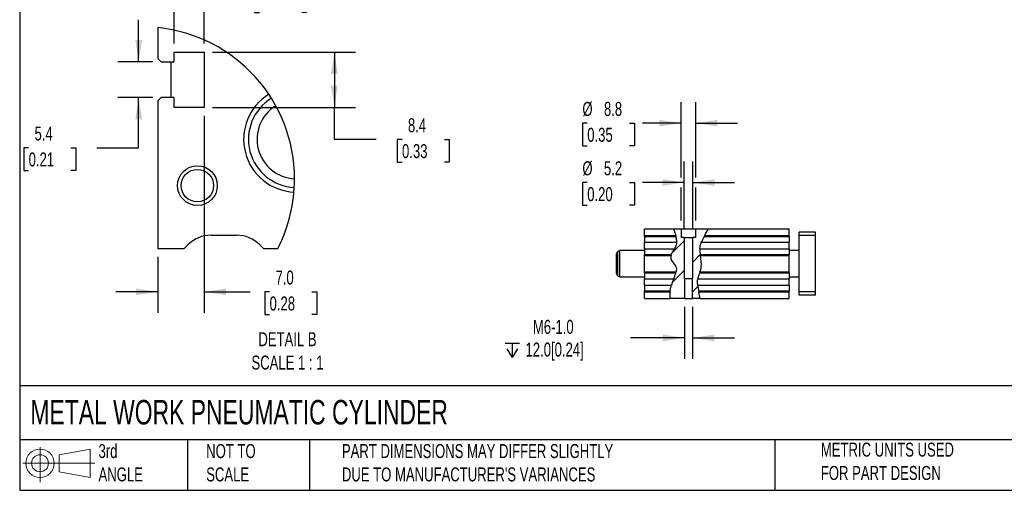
# Model space of a CAD drawing. Header units: millimetres. Extents: x 25 to 1092, y 25 to 838.
# Tile 1 of 4: x 25 to 621, y 25 to 310. Entities that reach past the tile are written whole.
import ezdxf

# ---------------------------------------------------------------- set-up
doc = ezdxf.new("R2010")
doc.units = ezdxf.units.MM
doc.header["$LTSCALE"] = 4
doc.linetypes.add('SLD-Solid', pattern=[0])
doc.layers.add('DIMENSIONS', color=140, linetype='SLD-Solid', lineweight=25)
doc.layers.add('TEXT', color=140, linetype='SLD-Solid', lineweight=25)
doc.layers.add('HATCH', color=6, linetype='SLD-Solid')
doc.layers.add('SLD-DEFPOINTS', color=7, linetype='Continuous')
doc.styles.add('SLDTEXTSTYLE0', font='TXT', dxfattribs={"width": 0.7})
doc.dimstyles.new('SLDDIMSTYLE0', dxfattribs={"dimtxt": 8.632031, "dimasz": 13.208, "dimexe": 0, "dimexo": 0.0625, "dimgap": 2.158008, "dimtad": 0, "dimtih": 1, "dimtoh": 1, "dimrnd": 1e-09, "dimzin": 12, "dimdsep": 46, "dimtxsty": 'SLDTEXTSTYLE0', "dimsah": 1, "dimcen": 0.09, "dimadec": 0, "dimazin": 3, "dimtfac": 1, "dimtmove": 0, "dimatfit": 0, "dimfxl": 0, "dimfrac": 2, "dimtolj": 1, "dimtzin": 12, "dimarcsym": 0})
doc.dimstyles.new('SLDDIMSTYLE7', dxfattribs={"dimtxt": 8.632031, "dimasz": 13.208, "dimexe": 0, "dimexo": 0.0625, "dimgap": 2.158008, "dimtad": 0, "dimtih": 1, "dimtoh": 1, "dimlfac": 0.25, "dimrnd": 1e-09, "dimzin": 12, "dimdsep": 46, "dimtxsty": 'SLDTEXTSTYLE0', "dimsah": 1, "dimcen": 0.09, "dimadec": 0, "dimazin": 3, "dimtfac": 1, "dimtmove": 0, "dimatfit": 0, "dimfxl": 0, "dimfrac": 2, "dimtolj": 1, "dimtzin": 12, "dimarcsym": 0})
doc.dimstyles.new('SLDDIMSTYLE8', dxfattribs={"dimtxt": 8.632031, "dimasz": 13.208, "dimexe": 0, "dimexo": 0.0625, "dimgap": 2.158008, "dimtad": 0, "dimtih": 1, "dimtoh": 1, "dimlfac": 0.25, "dimrnd": 1e-09, "dimzin": 12, "dimdsep": 46, "dimtxsty": 'SLDTEXTSTYLE0', "dimsah": 1, "dimcen": 0.09, "dimadec": 0, "dimazin": 3, "dimtfac": 1, "dimtofl": 0, "dimtmove": 0, "dimatfit": 3, "dimfxl": 0, "dimfrac": 2, "dimtolj": 1, "dimtzin": 12, "dimarcsym": 0})
doc.dimstyles.new('SLDDIMSTYLE9', dxfattribs={"dimtxt": 8.632031, "dimasz": 13.208, "dimexe": 0, "dimexo": 0.0625, "dimgap": 2.158008, "dimtad": 0, "dimtih": 1, "dimtoh": 1, "dimlfac": 0.25, "dimrnd": 1e-09, "dimzin": 4, "dimdsep": 46, "dimtxsty": 'SLDTEXTSTYLE0', "dimsah": 1, "dimcen": 0.09, "dimadec": 0, "dimazin": 1, "dimtfac": 1, "dimtmove": 0, "dimatfit": 0, "dimfxl": 0, "dimfrac": 2, "dimtolj": 1, "dimtzin": 12, "dimarcsym": 0})

# ---------------------------------------------------------------- blocks, each defined once
blk = doc.blocks.new('Block11')
at = {"color": 7, "linetype": 'SLD-Solid', "lineweight": 18}
for p, q in [((10.35, 21.24), (10.35, 0)), ((21.92, 16.67), (40.7, 20.13)), ((40.7, 20.13), (40.7, 2.93)), ((21.92, 6.38), (21.92, 16.67)), ((0, 11.53), (43.49, 11.53)), ((21.92, 6.38), (40.7, 2.93))]:
    blk.add_line(p, q, dxfattribs=at)
for radius in [8.6, 5.14]:
    blk.add_circle((10.35, 11.53), radius, dxfattribs=at)
blk = doc.blocks.new('Block12')
at = {"layer": 'SLD-DEFPOINTS'}
blk.add_blockref('Block11', (0, 0), dxfattribs=at)
blk = doc.blocks.new('SW_SYMBOL_HOLE_DEPTH')
at = {"layer": 'DIMENSIONS', "color": 0}
for p, q in [((0, 3500), (3200, 3500)), ((400, 2220), (1600, 300)), ((1600, 3500), (1600, 300)), ((2800, 2220), (1600, 300))]:
    blk.add_line(p, q, dxfattribs=at)
blk = doc.blocks.new('_D_29')
at = {"layer": 'DIMENSIONS'}
for p, q in [((427.78, 136.37), (427.78, 104.86)), ((432.7, 136.37), (432.7, 104.86)), ((427.78, 117.56), (395.12, 117.56)), ((432.7, 117.56), (458.1, 117.56))]:
    blk.add_line(p, q, dxfattribs=at)
for points in [[(427.78, 117.56), (414.58, 119.59), (414.58, 115.53)], [(432.7, 117.56), (445.91, 115.53), (445.91, 119.59)]]:
    blk.add_solid(points, dxfattribs=at)
at = {"layer": 'DIMENSIONS', "xscale": 0.002688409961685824, "yscale": 0.002688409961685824, "zscale": 0.002688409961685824}
blk.add_blockref('SW_SYMBOL_HOLE_DEPTH', (319.29, 104.98), dxfattribs=at)
at = {"layer": 'DIMENSIONS', "char_height": 8.467, "attachment_point": 1, "style": 'SLDTEXTSTYLE0'}
for s, insert in [('M6-1.0', (336.09, 128.47)), ('12.0[0.24]', (331.63, 114.75))]:
    blk.add_mtext(s, dxfattribs=dict(at, insert=insert))
blk = doc.blocks.new('_D_30')
at = {"layer": 'DIMENSIONS'}
for p, q in [((427.64, 183.33), (427.64, 224.24)), ((432.84, 183.33), (432.84, 224.24)), ((368.99, 211.54), (366.1, 211.54)), ((366.1, 211.54), (366.1, 197.83)), ((394.65, 211.54), (397.54, 211.54)), ((397.54, 211.54), (397.54, 197.83)), ((427.64, 211.54), (402.37, 211.54)), ((432.84, 211.54), (458.24, 211.54)), ((366.1, 197.83), (368.99, 197.83)), ((397.54, 197.83), (394.65, 197.83))]:
    blk.add_line(p, q, dxfattribs=at)
for points in [[(427.64, 211.54), (414.43, 213.58), (414.43, 209.51)], [(432.84, 211.54), (446.05, 209.51), (446.05, 213.58)]]:
    blk.add_solid(points, dxfattribs=at)
at = {"layer": 'DIMENSIONS', "char_height": 8.467, "attachment_point": 1, "style": 'SLDTEXTSTYLE0'}
for s, insert in [('%%c', (366.07, 224.39)), ('5.2', (379.1, 224.39)), ('0.20', (368.99, 208.74))]:
    blk.add_mtext(s, dxfattribs=dict(at, insert=insert))
blk = doc.blocks.new('_D_31')
at = {"layer": 'DIMENSIONS'}
for p, q in [((425.84, 214.59), (425.84, 260.15)), ((434.64, 214.59), (434.64, 260.15)), ((368.99, 247.45), (366.1, 247.45)), ((366.1, 247.45), (366.1, 233.73)), ((394.65, 247.45), (397.54, 247.45)), ((397.54, 247.45), (397.54, 233.73)), ((425.84, 247.45), (402.37, 247.45)), ((434.64, 247.45), (460.04, 247.45)), ((366.1, 233.73), (368.99, 233.73)), ((397.54, 233.73), (394.65, 233.73)), ((425.84, 188.53), (425.84, 208.5)), ((434.64, 188.53), (434.64, 208.5))]:
    blk.add_line(p, q, dxfattribs=at)
for points in [[(425.84, 247.45), (412.63, 249.48), (412.63, 245.42)], [(434.64, 247.45), (447.85, 245.42), (447.85, 249.48)]]:
    blk.add_solid(points, dxfattribs=at)
at = {"layer": 'DIMENSIONS', "char_height": 8.467, "attachment_point": 1, "style": 'SLDTEXTSTYLE0'}
for s, insert in [('%%c', (366.07, 260.3)), ('8.8', (379.1, 260.3)), ('0.35', (368.99, 244.64))]:
    blk.add_mtext(s, dxfattribs=dict(at, insert=insert))
blk = doc.blocks.new('_D_36')
at = {"layer": 'DIMENSIONS'}
for p, q in [((97.42, 284.47), (97.42, 309.87)), ((105.91, 284.47), (84.72, 284.47)), ((105.91, 262.87), (84.72, 262.87)), ((97.42, 232.56), (97.42, 262.87)), ((30.81, 232.56), (27.92, 232.56)), ((27.92, 232.56), (27.92, 218.84)), ((56.46, 232.56), (59.36, 232.56)), ((59.36, 232.56), (59.36, 218.84)), ((72.02, 232.56), (97.42, 232.56)), ((27.92, 218.84), (30.81, 218.84)), ((59.36, 218.84), (56.46, 218.84))]:
    blk.add_line(p, q, dxfattribs=at)
for points in [[(97.42, 284.47), (99.45, 297.68), (95.39, 297.68)], [(97.42, 262.87), (95.39, 249.67), (99.45, 249.67)]]:
    blk.add_solid(points, dxfattribs=at)
at = {"layer": 'DIMENSIONS', "char_height": 8.467, "attachment_point": 1, "style": 'SLDTEXTSTYLE0'}
for s, insert in [('5.4', (34.4, 245.4)), ('0.21', (30.81, 229.75))]:
    blk.add_mtext(s, dxfattribs=dict(at, insert=insert))
blk = doc.blocks.new('_D_37')
at = {"layer": 'DIMENSIONS'}
for p, q in [((118.99, 295.55), (118.99, 340.77)), ((136.99, 295.55), (136.99, 340.77)), ((118.99, 328.07), (93.59, 328.07)), ((136.99, 328.07), (158.8, 328.07)), ((170.49, 328.07), (167.59, 328.07)), ((167.59, 328.07), (167.59, 314.35)), ((196.14, 328.07), (199.04, 328.07)), ((199.04, 328.07), (199.04, 314.35)), ((167.59, 314.35), (170.49, 314.35)), ((199.04, 314.35), (196.14, 314.35))]:
    blk.add_line(p, q, dxfattribs=at)
for points in [[(118.99, 328.07), (105.78, 330.1), (105.78, 326.04)], [(136.99, 328.07), (150.2, 326.04), (150.2, 330.1)]]:
    blk.add_solid(points, dxfattribs=at)
at = {"layer": 'DIMENSIONS', "char_height": 8.467, "attachment_point": 1, "style": 'SLDTEXTSTYLE0'}
for s, insert in [('4.5', (174.08, 340.92)), ('0.18', (170.49, 325.27))]:
    blk.add_mtext(s, dxfattribs=dict(at, insert=insert))
blk = doc.blocks.new('_D_38')
at = {"layer": 'DIMENSIONS'}
for p, q in [((142.07, 290.47), (228.6, 290.47)), ((215.9, 290.47), (215.9, 256.87)), ((142.07, 256.87), (228.6, 256.87)), ((215.9, 237.56), (215.9, 256.87)), ((241.3, 237.56), (215.9, 237.56)), ((256.85, 237.56), (253.95, 237.56)), ((253.95, 237.56), (253.95, 223.84)), ((282.5, 237.56), (285.4, 237.56)), ((285.4, 237.56), (285.4, 223.84)), ((253.95, 223.84), (256.85, 223.84)), ((285.4, 223.84), (282.5, 223.84))]:
    blk.add_line(p, q, dxfattribs=at)
for points in [[(215.9, 290.47), (213.86, 277.27), (217.93, 277.27)], [(215.9, 256.87), (217.93, 270.08), (213.86, 270.08)]]:
    blk.add_solid(points, dxfattribs=at)
at = {"layer": 'DIMENSIONS', "char_height": 8.467, "attachment_point": 1, "style": 'SLDTEXTSTYLE0'}
for s, insert in [('8.4', (260.44, 250.41)), ('0.33', (256.85, 234.76))]:
    blk.add_mtext(s, dxfattribs=dict(at, insert=insert))
blk = doc.blocks.new('_D_39')
at = {"layer": 'DIMENSIONS'}
for p, q in [((136.99, 251.79), (136.99, 132.72)), ((108.99, 166.59), (108.99, 132.72)), ((108.99, 145.42), (83.59, 145.42)), ((136.99, 145.42), (164.99, 145.42)), ((176.68, 145.42), (173.78, 145.42)), ((173.78, 145.42), (173.78, 131.7)), ((202.33, 145.42), (205.23, 145.42)), ((205.23, 145.42), (205.23, 131.7)), ((173.78, 131.7), (176.68, 131.7)), ((205.23, 131.7), (202.33, 131.7))]:
    blk.add_line(p, q, dxfattribs=at)
for points in [[(108.99, 145.42), (95.78, 147.46), (95.78, 143.39)], [(136.99, 145.42), (150.2, 143.39), (150.2, 147.46)]]:
    blk.add_solid(points, dxfattribs=at)
at = {"layer": 'DIMENSIONS', "char_height": 8.467, "attachment_point": 1, "style": 'SLDTEXTSTYLE0'}
for s, insert in [('7.0', (180.27, 158.27)), ('0.28', (176.68, 142.62))]:
    blk.add_mtext(s, dxfattribs=dict(at, insert=insert))

msp = doc.modelspace()

# ---------------------------------------------------------------- hatches: boundary and pattern name
at = {"layer": 'HATCH'}
h = msp.add_hatch(dxfattribs=at)
h.set_pattern_fill('ANSI31', color=256, scale=4, style=0)
edge = h.paths.add_edge_path(flags=0)
edge.add_spline(control_points=[(421.254, 183.449), (422.373, 180.013), (425.143, 174.176), (417.128, 166.157), (424.855, 159.83), (420.199, 152.372), (418.659, 144.253), (419.061, 141.449)], knot_values=[0.0147299, 0.0147299, 0.0147299, 0.0147299, 0.0848842, 0.1485352, 0.1853891, 0.2523184, 0.3142485, 0.3142485, 0.3142485, 0.3142485], weights=[1, 1, 1, 1, 1, 1, 1, 1], degree=3, periodic=0)
edge.add_line((419.061, 141.449), (427.784, 141.449))
edge.add_line((427.784, 141.449), (427.784, 153.449))
edge.add_line((427.784, 153.449), (427.643, 153.449))
edge.add_line((427.643, 153.449), (427.643, 178.249))
edge.add_line((427.643, 178.249), (425.843, 178.249))
edge.add_line((425.843, 178.249), (425.843, 183.449))
edge.add_line((425.843, 183.449), (421.254, 183.449))
h = msp.add_hatch(dxfattribs=at)
h.set_pattern_fill('ANSI31', color=256, scale=4, style=0)
edge = h.paths.add_edge_path(flags=0)
edge.add_line((434.643, 183.449), (434.643, 178.249))
edge.add_line((434.643, 178.249), (432.843, 178.249))
edge.add_line((432.843, 178.249), (432.843, 153.449))
edge.add_line((432.843, 153.449), (432.701, 153.449))
edge.add_line((432.701, 153.449), (432.701, 141.449))
edge.add_line((432.701, 141.449), (437.366, 141.449))
edge.add_spline(control_points=[(437.366, 141.449), (437.021, 144.301), (434.185, 152.837), (440.225, 161.272), (434.683, 172.342), (440.969, 180.491), (442.155, 183.449)], knot_values=[0.491924, 0.491924, 0.491924, 0.491924, 0.549716, 0.6148869, 0.7062596, 0.7756231, 0.7756231, 0.7756231, 0.7756231], weights=[1, 1, 1, 1, 1, 1, 1], degree=3, periodic=0)
edge.add_line((442.155, 183.449), (434.643, 183.449))

# ---------------------------------------------------------------- linework, layer by layer
for p, q in [((108.991, 305.211), (108.991, 286.473)), ((108.991, 286.473), (110.991, 284.473)), ((118.991, 290.473), (136.991, 290.473)), ((118.991, 284.473), (118.991, 290.473)), ((136.991, 290.473), (136.991, 256.873)), ((110.991, 284.473), (118.991, 284.473)), ((116.991, 284.473), (116.991, 262.873)), ((110.991, 262.873), (108.991, 260.873)), ((118.991, 262.873), (110.991, 262.873)), ((118.991, 256.873), (118.991, 262.873)), ((108.991, 260.873), (108.991, 171.673)), ((136.991, 256.873), (118.991, 256.873)), ((141.276, 179.673), (156.707, 179.673)), ((403.743, 179.449), (403.743, 183.449)), ((403.743, 183.449), (421.254, 183.449)), ((403.743, 179.449), (422.583, 179.449)), ((403.743, 178.913), (403.743, 179.449)), ((403.743, 178.913), (422.731, 178.913)), ((403.743, 178.913), (403.743, 175.378)), ((421.254, 183.449), (425.843, 183.449)), ((425.843, 183.449), (425.843, 178.249)), ((425.843, 183.449), (434.643, 183.449)), ((434.643, 178.249), (434.643, 183.449)), ((434.643, 183.449), (442.155, 183.449)), ((439.795, 178.913), (491.243, 178.913)), ((440.094, 179.449), (491.243, 179.449)), ((442.155, 183.449), (491.243, 183.449)), ((491.243, 179.449), (491.243, 183.449)), ((491.243, 178.913), (491.243, 179.449)), ((491.243, 178.913), (491.243, 175.378)), ((507.243, 181.449), (497.243, 181.449)), ((497.243, 179.449), (497.243, 181.449)), ((507.243, 179.449), (497.243, 179.449)), ((497.243, 145.449), (497.243, 179.449)), ((507.243, 179.449), (507.243, 181.449)), ((507.243, 145.449), (507.243, 179.449)), ((124.991, 171.673), (127.133, 173.816)), ((170.849, 173.816), (172.991, 171.673)), ((403.743, 175.378), (423.115, 175.378)), ((403.743, 171.52), (403.743, 175.378)), ((427.643, 178.249), (425.843, 178.249)), ((427.643, 178.249), (427.643, 153.449)), ((427.643, 178.249), (432.843, 178.249)), ((432.843, 153.449), (432.843, 178.249)), ((434.643, 178.249), (432.843, 178.249)), ((438.049, 175.378), (491.243, 175.378)), ((491.243, 171.52), (491.243, 175.378)), ((108.991, 171.673), (124.991, 171.673)), ((172.991, 171.673), (181.685, 171.673)), ((386.743, 156.47), (386.743, 168.428)), ((388.743, 170.449), (387.493, 169.727)), ((387.493, 155.171), (387.493, 169.727)), ((403.743, 170.449), (388.743, 170.449)), ((388.743, 154.449), (388.743, 170.449)), ((403.743, 171.52), (421.751, 171.52)), ((403.743, 171.52), (403.743, 167.984)), ((403.743, 167.984), (419.891, 167.984)), ((403.743, 167.449), (403.743, 167.984)), ((403.743, 157.449), (403.743, 167.449)), ((403.743, 167.449), (419.707, 167.449)), ((437.175, 171.52), (491.243, 171.52)), ((437.383, 167.984), (491.243, 167.984)), ((437.461, 167.449), (491.243, 167.449)), ((491.243, 171.52), (491.243, 167.984)), ((497.243, 170.449), (491.243, 170.449)), ((491.243, 167.449), (491.243, 167.984)), ((491.243, 157.449), (491.243, 167.449)), ((387.493, 155.171), (388.743, 154.449)), ((403.743, 157.449), (422.784, 157.449)), ((403.743, 156.913), (403.743, 157.449)), ((403.743, 156.913), (422.654, 156.913)), ((403.743, 156.913), (403.743, 153.378)), ((436.999, 156.913), (491.243, 156.913)), ((437.195, 157.449), (491.243, 157.449)), ((491.243, 156.913), (491.243, 157.449)), ((491.243, 156.913), (491.243, 153.378)), ((388.743, 154.449), (403.743, 154.449)), ((403.743, 153.378), (421.345, 153.378)), ((403.743, 149.52), (403.743, 153.378)), ((403.743, 149.52), (419.97, 149.52)), ((403.743, 149.52), (403.743, 145.984)), ((427.784, 153.449), (427.643, 153.449)), ((427.784, 153.449), (427.784, 141.449)), ((427.784, 153.449), (432.701, 153.449)), ((432.701, 141.449), (432.701, 153.449)), ((432.843, 153.449), (432.701, 153.449)), ((435.858, 149.52), (491.243, 149.52)), ((435.94, 153.378), (491.243, 153.378)), ((491.243, 154.449), (497.243, 154.449)), ((491.243, 149.52), (491.243, 153.378)), ((491.243, 149.52), (491.243, 145.984)), ((403.743, 145.449), (403.743, 145.984)), ((403.743, 145.984), (419.186, 145.984)), ((403.743, 141.449), (403.743, 145.449)), ((403.743, 145.449), (419.111, 145.449)), ((436.483, 145.984), (491.243, 145.984)), ((436.598, 145.449), (491.243, 145.449)), ((491.243, 145.449), (491.243, 145.984)), ((491.243, 141.449), (491.243, 145.449)), ((507.243, 145.449), (497.243, 145.449)), ((497.243, 143.449), (497.243, 145.449)), ((507.243, 143.449), (497.243, 143.449)), ((507.243, 143.449), (507.243, 145.449)), ((403.743, 141.449), (419.061, 141.449)), ((427.784, 141.449), (419.061, 141.449)), ((427.784, 141.449), (432.701, 141.449)), ((437.366, 141.449), (432.701, 141.449)), ((437.366, 141.449), (491.243, 141.449))]:
    msp.add_line(p, q)
for radius in [12, 9.834]:
    msp.add_circle((132.991, 209.673), radius)
for centre, radius, start, end in [((192.941, 237.678), 31.951, 121.572971, 267.36427), ((192.955, 237.666), 29.076, 121.447714, 267.47104), ((192.939, 237.645), 23.859, 121.614688, 267.284565), ((141.276, 159.673), 20, 89.999997, 134.999935), ((156.707, 159.673), 20, 45.000055, 90.000008), ((388.243, 168.428), 1.5, 120, 180), ((388.243, 156.47), 1.5, 180, 240)]:
    msp.add_arc(centre, radius, start, end)
for points in [[(421.254, 183.449), (421.704, 182.066), (422.209, 180.743), (422.583, 179.449)], [(422.731, 178.913), (422.684, 179.092), (422.635, 179.271), (422.583, 179.449)], [(440.094, 179.449), (439.994, 179.271), (439.894, 179.092), (439.795, 178.913)], [(440.094, 179.449), (440.881, 180.851), (441.654, 182.2), (442.155, 183.449)], [(419.707, 167.449), (419.761, 167.629), (419.823, 167.807), (419.891, 167.984)], [(437.383, 167.984), (437.408, 167.806), (437.434, 167.627), (437.461, 167.449)], [(422.654, 156.913), (422.702, 157.091), (422.746, 157.27), (422.784, 157.449)], [(437.195, 157.449), (437.13, 157.27), (437.065, 157.092), (436.999, 156.913)], [(419.111, 145.449), (418.925, 144.002), (418.892, 142.629), (419.061, 141.449)], [(419.111, 145.449), (419.134, 145.628), (419.159, 145.806), (419.186, 145.984)], [(436.483, 145.984), (436.521, 145.806), (436.559, 145.627), (436.598, 145.449)], [(437.366, 141.449), (437.223, 142.63), (436.911, 144.01), (436.598, 145.449)]]:
    msp.add_open_spline(points, degree=3)
for points, knots in [([(423.115, 175.378), (423.144, 175.71), (423.15, 176.036), (423.127, 176.679), (423.097, 176.998), (423.016, 177.601), (422.965, 177.887), (422.852, 178.43), (422.791, 178.682), (422.731, 178.913)], [0, 0, 0, 0, 0.25, 0.25, 0.5, 0.5, 0.75, 0.75, 1, 1, 1, 1]), ([(439.795, 178.913), (439.663, 178.675), (439.523, 178.421), (439.231, 177.88), (439.079, 177.591), (438.773, 176.99), (438.621, 176.68), (438.326, 176.044), (438.182, 175.714), (438.049, 175.378)], [0, 0, 0, 0, 0.25, 0.25, 0.5, 0.5, 0.75, 0.75, 1, 1, 1, 1]), ([(423.115, 175.378), (423.068, 174.843), (422.82, 173.567), (422.167, 172.271), (421.751, 171.52)], [0.073001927, 0.073001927, 0.073001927, 0.073001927, 0.084884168, 0.10130499, 0.10130499, 0.10130499, 0.10130499]), ([(437.175, 171.52), (437.209, 172.18), (437.373, 173.464), (437.8, 174.755), (438.049, 175.378)], [0.692947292, 0.692947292, 0.692947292, 0.692947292, 0.706259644, 0.718721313, 0.718721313, 0.718721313, 0.718721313]), ([(419.707, 167.449), (419.483, 166.702), (419.277, 164.397), (423.006, 161.344), (423.042, 158.654), (422.784, 157.449)], [0.131451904, 0.131451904, 0.131451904, 0.131451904, 0.148535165, 0.185389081, 0.212256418, 0.212256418, 0.212256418, 0.212256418]), ([(419.891, 167.984), (419.988, 168.235), (420.105, 168.501), (420.376, 169.06), (420.532, 169.357), (420.861, 169.957), (421.035, 170.261), (421.392, 170.884), (421.574, 171.2), (421.751, 171.52)], [0, 0, 0, 0, 0.25, 0.25, 0.5, 0.5, 0.75, 0.75, 1, 1, 1, 1]), ([(437.175, 171.52), (437.158, 171.19), (437.155, 170.865), (437.167, 170.225), (437.183, 169.907), (437.227, 169.303), (437.256, 169.016), (437.317, 168.473), (437.351, 168.217), (437.383, 167.984)], [0, 0, 0, 0, 0.25, 0.25, 0.5, 0.5, 0.75, 0.75, 1, 1, 1, 1]), ([(437.195, 157.449), (437.569, 158.474), (438.625, 161.58), (437.831, 165.025), (437.461, 167.449)], [0.591100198, 0.591100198, 0.591100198, 0.591100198, 0.614886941, 0.665221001, 0.665221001, 0.665221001, 0.665221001]), ([(421.345, 153.378), (421.477, 153.701), (421.607, 154.018), (421.798, 154.489), (421.861, 154.645), (421.984, 154.955), (422.044, 155.11), (422.218, 155.564), (422.322, 155.854), (422.508, 156.406), (422.588, 156.671), (422.654, 156.913)], [0, 0, 0, 0, 0.25, 0.25, 0.375, 0.375, 0.5, 0.5, 0.75, 0.75, 1, 1, 1, 1]), ([(436.999, 156.913), (436.913, 156.679), (436.82, 156.427), (436.63, 155.89), (436.53, 155.601), (436.338, 154.999), (436.246, 154.689), (436.078, 154.048), (436.002, 153.715), (435.94, 153.378)], [0, 0, 0, 0, 0.25, 0.25, 0.5, 0.5, 0.75, 0.75, 1, 1, 1, 1]), ([(419.186, 145.984), (419.222, 146.221), (419.265, 146.477), (419.34, 146.887), (419.367, 147.029), (419.426, 147.32), (419.457, 147.47), (419.556, 147.925), (419.629, 148.235), (419.789, 148.871), (419.877, 149.196), (419.97, 149.52)], [0, 0, 0, 0, 0.25, 0.25, 0.375, 0.375, 0.5, 0.5, 0.75, 0.75, 1, 1, 1, 1]), ([(421.345, 153.378), (421.099, 152.777), (420.597, 151.527), (420.166, 150.199), (419.97, 149.52)], [0.24059046, 0.24059046, 0.24059046, 0.24059046, 0.25231837, 0.264295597, 0.264295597, 0.264295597, 0.264295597]), ([(435.858, 149.52), (435.779, 150.205), (435.691, 151.561), (435.83, 152.784), (435.94, 153.378)], [0.538221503, 0.538221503, 0.538221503, 0.538221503, 0.549716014, 0.561563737, 0.561563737, 0.561563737, 0.561563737]), ([(435.858, 149.52), (435.897, 149.188), (435.943, 148.863), (436.018, 148.384), (436.045, 148.225), (436.099, 147.912), (436.127, 147.756), (436.211, 147.303), (436.268, 147.017), (436.378, 146.475), (436.433, 146.218), (436.483, 145.984)], [0, 0, 0, 0, 0.25, 0.25, 0.375, 0.375, 0.5, 0.5, 0.75, 0.75, 1, 1, 1, 1])]:
    msp.add_open_spline(points, degree=3, knots=knots)
at = {"layer": 'SLD-DEFPOINTS'}
for start, end in [(0.000001, 84.251854), (332.873588, 360)]:
    msp.add_arc((99.773, 213.638), 92.036, start, end, dxfattribs=at)
at = {"layer": 'TEXT'}
for p, q in [((25.4, 838.2), (25.4, 25.4)), ((1092.2, 88.504), (25.4, 88.504)), ((1092.2, 55.88), (25.4, 55.88)), ((127, 55.88), (127, 25.4)), ((200.847, 55.88), (200.847, 25.4)), ((482.586, 55.88), (482.586, 25.4)), ((25.4, 25.4), (1092.2, 25.4))]:
    msp.add_line(p, q, dxfattribs=at)

# ---------------------------------------------------------------- block references
at = {"layer": 'SLD-DEFPOINTS'}
msp.add_blockref('Block12', (27.352, 30.215), dxfattribs=at)

# ---------------------------------------------------------------- texts
at = {"layer": 'TEXT', "style": 'SLDTEXTSTYLE0'}
for s, insert, char_height, attachment_point in [('DETAIL B^JSCALE 1 : 1', (187.526, 120.987), 8.46667, 2), ('METAL WORK PNEUMATIC CYLINDER', (31.863, 80.026), 14.81667, 1), ('3rd^JANGLE', (73.129, 53.351), 8.4667, 1), ('METRIC UNITS USED ^JFOR PART DESIGN', (510.417, 54.224), 8.46667, 1), ('NOT TO^JSCALE', (138.301, 53.351), 8.46667, 1), ("PART DIMENSIONS MAY DIFFER SLIGHTLY ^JDUE TO MANUFACTURER'S VARIANCES", (220.477, 53.363), 8.46667, 1)]:
    msp.add_mtext(s, dxfattribs=dict(at, insert=insert, char_height=char_height, attachment_point=attachment_point))

# ---------------------------------------------------------------- dimensions: what is measured, and where the dimension line sits
at = {"layer": 'DIMENSIONS'}
for base, p1, p2, dimstyle, picture, middle in [((136.991, 328.072), (118.991, 290.473), (136.991, 290.473), 'SLDDIMSTYLE7', '_D_37', (183.318, 328.072)), ((108.991, 145.423), (136.991, 256.873), (108.991, 171.673), 'SLDDIMSTYLE9', '_D_39', (189.508, 145.423))]:
    dim = msp.add_linear_dim(base=base, p1=p1, p2=p2, dimstyle=dimstyle, dxfattribs=at)
    dim.commit()
    dim.dimension.update_dxf_attribs({"geometry": picture, "text_midpoint": middle, "dimtype": 160})
for base, p1, p2, dimstyle, picture, middle in [((97.423, 262.873), (110.991, 284.473), (110.991, 262.873), 'SLDDIMSTYLE7', '_D_36', (97.423, 232.556)), ((215.895, 256.873), (136.991, 290.473), (136.991, 256.873), 'SLDDIMSTYLE8', '_D_38', (215.895, 237.561))]:
    dim = msp.add_linear_dim(base=base, p1=p1, p2=p2, angle=90, dimstyle=dimstyle, dxfattribs=at)
    dim.commit()
    dim.dimension.update_dxf_attribs({"geometry": picture, "text_midpoint": middle, "dimtype": 160})
for base, p1, p2, text, picture, middle in [((425.843, 247.449), (434.643, 183.449), (425.843, 183.449), '%%c<>', '_D_31', (381.82, 247.449)), ((427.643, 211.545), (432.843, 178.249), (427.643, 178.249), '%%c<>', '_D_30', (381.82, 211.545)), ((427.784, 117.559), (432.701, 141.449), (427.784, 141.449), 'M6-1.0\\P{\\fGDT;x}12.0[0.24]', '_D_29', (356.237, 117.559))]:
    dim = msp.add_linear_dim(base=base, p1=p1, p2=p2, text=text, dimstyle='SLDDIMSTYLE0', dxfattribs=at)
    dim.commit()
    dim.dimension.update_dxf_attribs({"geometry": picture, "text_midpoint": middle, "dimtype": 160})

doc.saveas('drawing.dxf')
